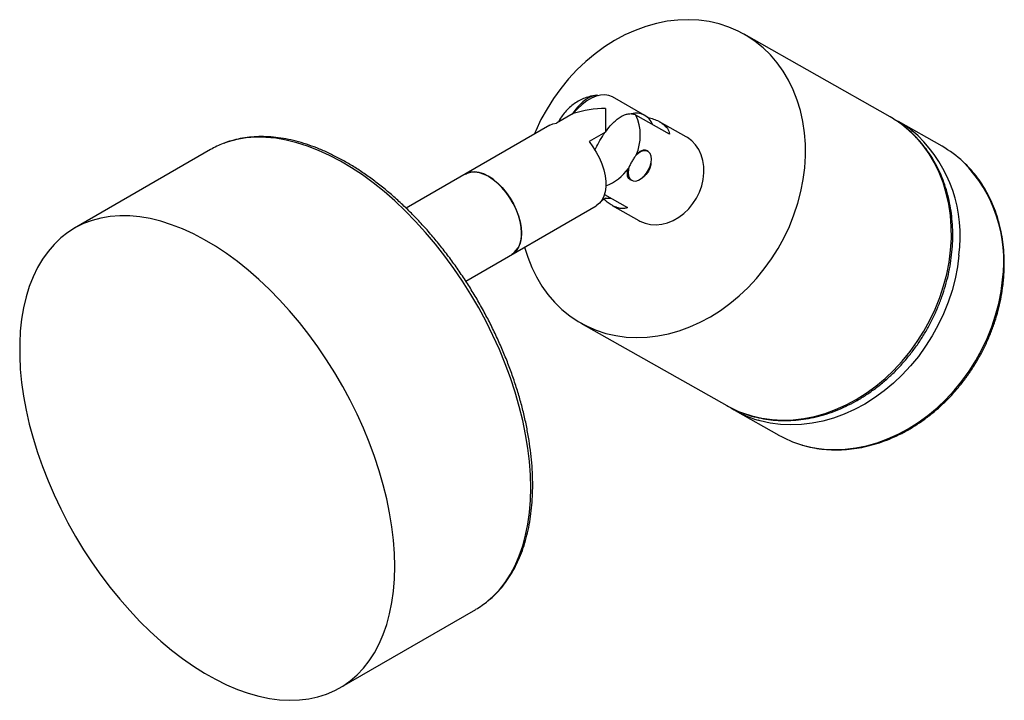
# Paper-space layout '_Isométrica' of a CAD drawing. Header units: millimetres. Extents: x -125 to 23, y -88 to 15.
import ezdxf

# ---------------------------------------------------------------- set-up
doc = ezdxf.new("R2010")
doc.units = ezdxf.units.MM

psp = doc.layouts.new('_Isométrica')

# ---------------------------------------------------------------- linework, layer by layer
at = {"color": 7, "linetype": 'Continuous', "lineweight": 25}
for p, q in [((5.99, -0.01), (-16, 12.44)), ((-30.96, 0.21), (-35.84, 2.99)), ((-41.77, 0.49), (-44.28, -0.96)), ((-36.9, 1.25), (-36.89, -2.29)), ((-27.27, -2.6), (-32.33, 0.27)), ((-45.32, -1.27), (-66.97, -13.78)), ((-24.74, -3.01), (-28.75, -0.74)), ((13.83, -4.45), (7.26, -0.73)), ((-36.89, -2.29), (-39.4, -3.74)), ((-96.46, -4.94), (-116.97, -16.78)), ((-30.5, -5.23), (-30.75, -5.09)), ((-33.23, -9.43), (-32.98, -9.57)), ((-37.07, -11.7), (-33.57, -13.68)), ((-36.84, -12.27), (-37.53, -12.66)), ((-57.99, -24.75), (-38.32, -13.4)), ((-35.89, -13.36), (-31.89, -15.63)), ((-40.63, -31.08), (-18.64, -43.52)), ((-17.37, -44.24), (-10.8, -47.96)), ((-76.97, -86.07), (-56.47, -74.23))]:
    psp.add_line(p, q, dxfattribs=at)
at = {"color": 7, "linetype": 'Continuous', "lineweight": 25, "flags": 128}
for points in [[(-49.11, -19.63), (-48.64, -21.17), (-48.04, -22.69), (-47.33, -24.14), (-46.52, -25.51), (-45.61, -26.78), (-44.59, -27.96), (-43.49, -29.03), (-42.3, -29.99), (-41.04, -30.84), (-39.7, -31.56), (-38.3, -32.17), (-36.84, -32.64), (-35.34, -32.98), (-33.79, -33.2), (-32.22, -33.27), (-30.62, -33.22), (-29.01, -33.03), (-27.4, -32.71), (-25.79, -32.25), (-24.2, -31.67), (-22.63, -30.96), (-21.09, -30.14), (-19.59, -29.19), (-18.14, -28.14), (-16.75, -26.98), (-15.42, -25.72), (-14.16, -24.37), (-12.99, -22.93), (-11.9, -21.42), (-10.9, -19.84), (-9.99, -18.21), (-9.19, -16.52), (-8.5, -14.79), (-7.92, -13.03), (-7.45, -11.26), (-7.1, -9.47), (-6.87, -7.67), (-6.76, -5.89), (-6.76, -4.13), (-6.89, -2.4), (-7.14, -0.7), (-7.51, 0.94), (-7.99, 2.53), (-8.59, 4.05), (-9.3, 5.5), (-10.11, 6.87), (-11.02, 8.14), (-12.04, 9.32), (-13.14, 10.39), (-14.33, 11.35), (-15.59, 12.2), (-16.93, 12.93), (-18.33, 13.53), (-19.79, 14), (-21.29, 14.35), (-22.84, 14.56), (-24.41, 14.63), (-26.01, 14.58), (-27.62, 14.39), (-29.23, 14.07), (-30.84, 13.61), (-32.43, 13.03), (-34, 12.33), (-35.54, 11.5), (-37.04, 10.55), (-38.49, 9.5), (-39.88, 8.34), (-41.21, 7.08), (-42.47, 5.73), (-43.64, 4.29), (-44.73, 2.78), (-45.73, 1.21), (-46.64, -0.43), (-47.44, -2.12), (-47.65, -2.62)], [(-35.84, 2.99), (-35.85, 3), (-36.39, 3.22), (-37, 3.32), (-37.65, 3.28), (-38.33, 3.11), (-39.04, 2.81), (-39.75, 2.39), (-40.45, 1.85), (-41.13, 1.22), (-41.77, 0.49)], [(-45.32, -1.27), (-44.86, -1.07), (-44.28, -0.96)], [(-39.4, -3.74), (-38.82, -4.51), (-38.3, -5.35), (-37.84, -6.22), (-37.47, -7.11), (-37.18, -8.01), (-36.98, -8.89), (-36.88, -9.75), (-36.88, -10.55), (-36.97, -11.3), (-37.16, -11.96), (-37.44, -12.53), (-37.81, -13), (-38.26, -13.36), (-38.32, -13.4)], [(-23.19, -12.24), (-22.74, -11.34), (-22.4, -10.39), (-22.17, -9.43), (-22.07, -8.46), (-22.08, -7.51), (-22.22, -6.59), (-22.48, -5.73), (-22.85, -4.94), (-23.32, -4.23), (-23.89, -3.62), (-24.55, -3.12), (-24.74, -3.01)], [(-29.97, -6.38), (-30.03, -5.92), (-30.18, -5.55), (-30.42, -5.28), (-30.75, -5.14), (-31.12, -5.13), (-31.54, -5.25), (-31.96, -5.49), (-32.36, -5.83)], [(-33.41, -7.69), (-33.46, -7.9), (-33.51, -8.42), (-33.45, -8.88), (-33.3, -9.26), (-33.06, -9.52), (-32.74, -9.67), (-32.36, -9.68), (-31.94, -9.56), (-31.52, -9.31), (-31.1, -8.95), (-30.73, -8.51), (-30.41, -8), (-30.17, -7.45), (-30.02, -6.9), (-29.97, -6.38), (-29.97, -6.38)], [(-49.59, -17.51), (-49.65, -16.66), (-49.8, -15.78), (-50.05, -14.87), (-50.4, -13.96), (-50.82, -13.06), (-51.33, -12.2), (-51.89, -11.39), (-52.52, -10.64), (-53.18, -9.98), (-53.87, -9.41), (-54.58, -8.95), (-55.28, -8.61), (-55.97, -8.39), (-56.63, -8.3), (-57.25, -8.33), (-57.81, -8.5), (-58.04, -8.62)], [(-58.04, -8.62), (-57.79, -8.49), (-57.22, -8.33), (-56.6, -8.3), (-55.94, -8.39), (-55.25, -8.62), (-54.54, -8.97), (-53.84, -9.43), (-53.15, -10), (-52.49, -10.67), (-51.87, -11.42), (-51.3, -12.24), (-50.8, -13.1), (-50.38, -14), (-50.04, -14.91), (-49.8, -15.82), (-49.65, -16.7), (-49.59, -17.54), (-49.65, -18.33), (-49.8, -19.04), (-50.04, -19.66), (-50.38, -20.18), (-50.8, -20.59), (-51.04, -20.75)], [(-36.84, -12.27), (-36.2, -12.25), (-36.12, -12.24)], [(-31.89, -15.63), (-31.72, -15.72), (-30.95, -16.03), (-30.14, -16.22), (-29.29, -16.27), (-28.42, -16.18), (-27.55, -15.96), (-26.69, -15.61), (-25.87, -15.14), (-25.09, -14.55), (-24.37, -13.87), (-23.74, -13.09), (-23.19, -12.24)], [(-68.69, -67.75), (-68.74, -65.81), (-68.88, -63.81), (-69.12, -61.78), (-69.46, -59.7), (-69.9, -57.6), (-70.42, -55.48), (-71.04, -53.34), (-71.75, -51.2), (-72.55, -49.06), (-73.42, -46.92), (-74.38, -44.8), (-75.42, -42.71), (-76.54, -40.64), (-77.72, -38.61), (-78.97, -36.63), (-80.28, -34.69), (-81.65, -32.82), (-83.07, -31.01), (-84.54, -29.26), (-86.05, -27.6), (-87.6, -26.02), (-89.18, -24.52), (-90.79, -23.12), (-92.42, -21.81), (-94.07, -20.61), (-95.73, -19.51), (-97.39, -18.53), (-99.05, -17.65), (-100.7, -16.9), (-102.34, -16.26), (-103.96, -15.74), (-105.55, -15.35), (-107.12, -15.08), (-108.65, -14.93), (-110.14, -14.92), (-111.59, -15.02), (-112.99, -15.26), (-114.33, -15.62), (-115.61, -16.1), (-116.82, -16.7), (-117.97, -17.42), (-119.05, -18.26), (-120.05, -19.22), (-120.97, -20.28), (-121.8, -21.45), (-122.56, -22.73), (-123.22, -24.1), (-123.79, -25.57), (-124.27, -27.13), (-124.66, -28.77), (-124.95, -30.49), (-125.15, -32.29), (-125.24, -34.14), (-125.24, -36.06), (-125.15, -38.03), (-124.95, -40.05), (-124.66, -42.11), (-124.27, -44.19), (-123.79, -46.31), (-123.22, -48.44), (-122.56, -50.58), (-121.8, -52.72), (-120.97, -54.86), (-120.05, -56.99), (-119.05, -59.1), (-117.97, -61.18), (-116.82, -63.23), (-115.61, -65.24), (-114.33, -67.2), (-112.99, -69.1), (-111.59, -70.95), (-110.14, -72.72), (-108.65, -74.43), (-107.12, -76.05), (-105.55, -77.59), (-103.96, -79.04), (-102.34, -80.4), (-100.7, -81.65), (-99.05, -82.8), (-97.39, -83.84), (-95.73, -84.77), (-94.07, -85.59), (-92.42, -86.29), (-90.79, -86.86), (-89.18, -87.32), (-87.6, -87.65), (-86.05, -87.86), (-84.54, -87.94), (-83.07, -87.89), (-81.65, -87.72), (-80.28, -87.43), (-78.97, -87.01), (-77.72, -86.47), (-76.54, -85.8), (-75.42, -85.02), (-74.38, -84.12), (-73.42, -83.11), (-72.55, -81.99), (-71.75, -80.77), (-71.04, -79.44), (-70.42, -78.02), (-69.9, -76.51), (-69.46, -74.91), (-69.12, -73.22), (-68.88, -71.47), (-68.74, -69.64), (-68.69, -67.75)]]:
    psp.add_lwpolyline(points, dxfattribs=at)
at = {"color": 8, "linetype": 'Continuous', "lineweight": 25, "flags": 128}
for points in [[(-16.26, -44.63), (-14.85, -45.09), (-13.34, -45.43), (-11.8, -45.64), (-10.23, -45.72), (-8.63, -45.67), (-7.02, -45.48), (-5.41, -45.15), (-3.8, -44.7), (-2.21, -44.12), (-0.64, -43.41), (0.9, -42.58), (2.4, -41.64), (3.85, -40.59), (5.24, -39.43), (6.57, -38.17), (7.83, -36.82), (9.01, -35.38), (10.1, -33.87), (11.1, -32.29), (12, -30.65), (12.8, -28.97), (13.49, -27.24), (14.07, -25.48), (14.54, -23.7), (14.89, -21.91), (15.12, -20.12), (15.24, -18.34), (15.23, -16.58), (15.1, -14.85), (14.85, -13.15), (14.48, -11.51), (14, -9.92), (13.4, -8.39), (12.7, -6.95), (11.88, -5.58), (10.97, -4.31), (9.96, -3.13), (8.85, -2.06), (8.06, -1.4)], [(-48.18, -55.91), (-48.23, -53.97), (-48.38, -51.97), (-48.62, -49.94), (-48.96, -47.86), (-49.39, -45.76), (-49.92, -43.64), (-50.54, -41.5), (-51.24, -39.36), (-52.04, -37.22), (-52.92, -35.08), (-53.88, -32.96), (-54.92, -30.87), (-56.03, -28.8), (-57.21, -26.77), (-58.46, -24.79), (-59.77, -22.86), (-61.14, -20.98), (-62.56, -19.17), (-64.03, -17.43), (-65.55, -15.76), (-67.1, -14.18), (-68.68, -12.68), (-70.29, -11.28), (-71.92, -9.97), (-73.56, -8.77), (-75.22, -7.68), (-76.88, -6.69), (-78.54, -5.82), (-80.19, -5.06), (-81.83, -4.42), (-83.45, -3.9), (-85.05, -3.51), (-86.61, -3.24), (-88.15, -3.1), (-89.64, -3.08), (-91.08, -3.19), (-92.48, -3.42), (-93.82, -3.78), (-94.56, -4.04)], [(16.39, -20.84), (16.15, -22.63), (15.8, -24.42), (15.34, -26.2), (14.75, -27.96), (14.06, -29.68), (13.26, -31.37), (12.36, -33.01), (11.36, -34.59), (10.27, -36.1), (9.09, -37.53), (7.84, -38.88), (6.51, -40.14), (5.12, -41.3), (3.67, -42.36), (2.17, -43.3), (0.63, -44.13), (-0.94, -44.83), (-2.54, -45.42), (-4.14, -45.87), (-5.76, -46.19), (-7.37, -46.38), (-8.96, -46.44), (-10.54, -46.36), (-12.08, -46.15), (-13.59, -45.8), (-13.9, -45.71)], [(-7.36, -49.42), (-7.01, -49.52), (-5.51, -49.87), (-3.96, -50.08), (-2.39, -50.16), (-0.79, -50.1), (0.82, -49.91), (2.43, -49.59), (4.04, -49.14), (5.63, -48.55), (7.2, -47.85), (8.74, -47.02), (10.24, -46.08), (11.69, -45.02), (13.08, -43.86), (14.41, -42.6), (15.67, -41.25), (16.84, -39.82), (17.93, -38.31), (18.93, -36.73), (19.83, -35.09), (20.63, -33.4), (21.33, -31.67), (21.91, -29.92), (22.38, -28.14), (22.73, -26.35), (22.96, -24.56)], [(-54.63, -72.95), (-53.88, -72.29), (-52.92, -71.28), (-52.04, -70.16), (-51.24, -68.93), (-50.54, -67.6), (-49.92, -66.18), (-49.39, -64.67), (-48.96, -63.07), (-48.62, -61.39), (-48.38, -59.63), (-48.23, -57.8), (-48.18, -55.91)]]:
    psp.add_lwpolyline(points, dxfattribs=at)
at = {"color": 7, "linetype": 'Continuous', "lineweight": 25}
for centre, radius, start, end in [((-36.93, -14.53), 15.78, 89.8924, 107.8768), ((-32.3, -2.13), 2.67, 21.3445, 105.2806), ((-39.03, -2.79), 7.37, 336.2147, 24.51), ((-2.2, -14.47), 16.62, 51.8917, 60.4833), ((-0.96, -15.24), 16.68, 47.882, 62.9722), ((-89.75, -16.57), 13.43, 110.9682, 119.9849), ((5.59, -18.98), 16.71, 46.8246, 60.4622), ((-53.08, -17.89), 3.51, 305.519, 6.265), ((-10.44, -29.04), 16.64, 240.502, 249.5515), ((-9.17, -29.75), 16.65, 237.996, 253.521), ((-2.59, -33.43), 16.69, 240.5109, 253.3673), ((-63.2, -62.58), 13.45, 300.0175, 309.5646)]:
    psp.add_arc(centre, radius, start, end, dxfattribs=at)
at = {"color": 8, "linetype": 'Continuous', "lineweight": 25}
for centre, radius, start, end in [((-4.57, -17.98), 21.15, 352.241, 45.6295), ((1.95, -21.71), 21.21, 352.2808, 44.6818), ((-39.77, -3.1), 7.87, 291.5903, 323.6062)]:
    psp.add_arc(centre, radius, start, end, dxfattribs=at)
at = {"color": 7, "linetype": 'Continuous', "lineweight": 25}
for points, knots in [([(-38.34, 3.22), (-38.55, 3.19), (-39.04, 3.14), (-39.81, 2.91), (-40.65, 2.57), (-41.44, 2.12), (-42.18, 1.56), (-42.85, 0.91), (-43.44, 0.17), (-43.83, -0.4), (-43.98, -0.75), (-44.01, -0.8)], [0, 0, 0, 0, 0.085001, 0.208591, 0.33319, 0.459036, 0.5863, 0.715044, 0.845237, 0.976793, 1, 1, 1, 1]), ([(-37.91, 3.18), (-38.02, 3.21), (-38.41, 3.3), (-39.27, 3), (-40.36, 2.28), (-41.27, 1.34), (-41.76, 0.65), (-41.93, 0.4)], [0, 0, 0, 0, 0.09389, 0.334787, 0.583069, 0.850386, 1, 1, 1, 1]), ([(-38.53, -5.01), (-38.33, -4.63), (-37.92, -3.84), (-37.2, -2.66), (-36.48, -1.66), (-35.78, -0.9), (-35.17, -0.36), (-34.54, 0.07), (-33.93, 0.35), (-33.35, 0.48), (-32.81, 0.48), (-32.49, 0.34), (-32.33, 0.27)], [0, 0, 0, 0, 0.124292, 0.262294, 0.402995, 0.488727, 0.576573, 0.662424, 0.751335, 0.82868, 0.908579, 1, 1, 1, 1]), ([(-30.62, -0.06), (-30.57, -0.07), (-30.23, -0.14), (-29.63, -0.33), (-28.91, -0.64), (-28.32, -1), (-27.74, -1.5), (-27.38, -2.05), (-27.3, -2.46), (-27.27, -2.6)], [0, 0, 0, 0, 0.023921, 0.174996, 0.331619, 0.465604, 0.60382, 0.865035, 1, 1, 1, 1]), ([(-16.18, -44.65), (-15.98, -44.73), (-15.32, -44.99), (-14.17, -45.3), (-12.72, -45.59), (-11.24, -45.75), (-9.74, -45.8), (-8.21, -45.73), (-6.68, -45.54), (-5.15, -45.24), (-3.62, -44.81), (-2.11, -44.28), (-0.61, -43.62), (0.85, -42.87), (2.28, -42), (3.67, -41.04), (5.01, -39.98), (6.29, -38.83), (7.51, -37.59), (8.66, -36.28), (9.74, -34.89), (10.74, -33.44), (11.65, -31.93), (12.47, -30.37), (13.2, -28.77), (13.83, -27.13), (14.37, -25.47), (14.8, -23.78), (15.13, -22.09), (15.34, -20.39), (15.46, -18.71), (15.46, -17.03), (15.35, -15.38), (15.14, -13.76), (14.82, -12.18), (14.39, -10.64), (13.86, -9.17), (13.22, -7.75), (12.49, -6.41), (11.67, -5.14), (10.76, -3.96), (9.75, -2.87), (8.87, -2.03), (8.3, -1.59), (8.11, -1.45)], [0, 0, 0, 0, 0.01081, 0.034956, 0.059122, 0.083317, 0.107547, 0.131816, 0.156126, 0.180475, 0.204862, 0.229281, 0.253729, 0.278201, 0.302692, 0.327198, 0.351715, 0.37624, 0.400772, 0.425309, 0.449849, 0.474392, 0.498937, 0.523484, 0.548034, 0.572586, 0.597139, 0.621695, 0.64625, 0.670806, 0.695359, 0.719906, 0.744446, 0.768974, 0.793485, 0.817973, 0.842434, 0.866862, 0.891252, 0.915599, 0.939903, 0.964163, 0.988383, 1, 1, 1, 1]), ([(-47.89, -55.51), (-47.89, -55.18), (-47.9, -54.24), (-47.98, -52.65), (-48.16, -50.73), (-48.43, -48.78), (-48.78, -46.79), (-49.22, -44.79), (-49.74, -42.76), (-50.35, -40.73), (-51.04, -38.7), (-51.8, -36.67), (-52.64, -34.65), (-53.56, -32.64), (-54.54, -30.66), (-55.59, -28.7), (-56.7, -26.77), (-57.88, -24.89), (-59.11, -23.05), (-60.4, -21.26), (-61.73, -19.53), (-63.11, -17.86), (-64.53, -16.25), (-65.99, -14.72), (-67.48, -13.26), (-69, -11.88), (-70.54, -10.59), (-72.11, -9.39), (-73.68, -8.28), (-75.27, -7.27), (-76.86, -6.36), (-78.45, -5.55), (-80.04, -4.84), (-81.62, -4.25), (-83.19, -3.76), (-84.73, -3.39), (-86.25, -3.14), (-87.74, -2.99), (-89.2, -2.97), (-90.62, -3.06), (-91.99, -3.26), (-93.27, -3.57), (-94.08, -3.86), (-94.46, -4)], [0, 0, 0, 0, 0.01308, 0.037872, 0.06266, 0.087441, 0.112214, 0.136978, 0.161735, 0.186485, 0.211227, 0.235963, 0.260695, 0.285422, 0.310147, 0.334869, 0.359591, 0.384314, 0.409037, 0.433763, 0.458493, 0.483227, 0.507967, 0.532713, 0.557468, 0.582231, 0.607004, 0.631787, 0.65658, 0.681383, 0.706194, 0.731013, 0.755835, 0.780653, 0.805459, 0.830244, 0.854994, 0.879695, 0.904331, 0.928889, 0.953358, 0.977735, 1, 1, 1, 1]), ([(-32.29, -5.77), (-32.4, -5.9), (-32.52, -6.05), (-32.74, -6.38), (-32.84, -6.55), (-33.04, -6.9), (-33.13, -7.07), (-33.3, -7.43), (-33.37, -7.6), (-33.43, -7.77)], [0, 0, 0, 0, 0.25, 0.25, 0.5, 0.5, 0.75, 0.75, 1, 1, 1, 1]), ([(-32.29, -5.77), (-32.12, -5.58), (-31.8, -5.22), (-31.31, -4.98), (-30.94, -4.95), (-30.78, -5.09), (-30.76, -5.11)], [0, 0, 0, 0, 0.313456, 0.626841, 0.9383, 1, 1, 1, 1]), ([(-30.07, -7.02), (-30.08, -7.15), (-30.1, -7.54), (-30.39, -8.19), (-30.81, -8.76), (-31.14, -8.99), (-31.26, -9.06)], [0, 0, 0, 0, 0.164132, 0.50052, 0.820753, 1, 1, 1, 1]), ([(23.1, -24.72), (23.12, -24.42), (23.2, -23.56), (23.24, -22.14), (23.18, -20.48), (23.02, -18.85), (22.75, -17.26), (22.37, -15.71), (21.89, -14.21), (21.31, -12.78), (20.62, -11.41), (19.85, -10.11), (18.98, -8.89), (18.06, -7.8), (17.4, -7.15), (17.08, -6.85)], [0, 0, 0, 0, 0.042983, 0.123669, 0.204362, 0.285033, 0.365672, 0.446268, 0.526808, 0.60728, 0.687672, 0.767973, 0.848177, 0.928281, 1, 1, 1, 1]), ([(-33.21, -9.41), (-33.25, -9.4), (-33.45, -9.33), (-33.6, -9.01), (-33.65, -8.49), (-33.51, -8.02), (-33.43, -7.77)], [0, 0, 0, 0, 0.083466, 0.373111, 0.668079, 1, 1, 1, 1]), ([(-33.57, -13.68), (-33.72, -13.73), (-34.02, -13.83), (-34.55, -13.84), (-35.14, -13.72), (-35.75, -13.46), (-36.36, -13.07), (-36.81, -12.74), (-37.05, -12.48), (-37.11, -12.42)], [0, 0, 0, 0, 0.162503, 0.3289, 0.491631, 0.660259, 0.805612, 0.955475, 1, 1, 1, 1]), ([(-7.29, -49.45), (-7.26, -49.46), (-6.76, -49.63), (-5.76, -49.85), (-4.31, -50.09), (-2.83, -50.2), (-1.32, -50.2), (0.2, -50.08), (1.73, -49.84), (3.26, -49.48), (4.77, -49.01), (6.28, -48.42), (7.76, -47.73), (9.2, -46.92), (10.61, -46.02), (11.98, -45.01), (13.29, -43.92), (14.55, -42.73), (15.74, -41.46), (16.86, -40.12), (17.9, -38.71), (18.86, -37.23), (19.74, -35.71), (20.53, -34.13), (21.22, -32.51), (21.81, -30.87), (22.31, -29.2), (22.7, -27.51), (22.96, -26.02), (23.06, -25.09), (23.1, -24.72)], [0, 0, 0, 0, 0.003024, 0.040122, 0.077246, 0.114404, 0.151602, 0.188843, 0.226126, 0.263449, 0.30081, 0.338202, 0.375622, 0.413063, 0.450523, 0.487995, 0.525478, 0.562968, 0.600464, 0.637963, 0.675466, 0.712971, 0.750479, 0.787988, 0.8255, 0.863014, 0.90053, 0.938047, 0.975564, 1, 1, 1, 1]), ([(-54.54, -72.88), (-54.45, -72.8), (-54.01, -72.46), (-53.28, -71.74), (-52.38, -70.73), (-51.56, -69.61), (-50.81, -68.4), (-50.15, -67.1), (-49.56, -65.71), (-49.06, -64.24), (-48.65, -62.69), (-48.32, -61.07), (-48.08, -59.39), (-47.94, -57.67), (-47.89, -56.36), (-47.89, -55.65), (-47.89, -55.51)], [0, 0, 0, 0, 0.0213994, 0.1005624, 0.1798983, 0.2594757, 0.3393328, 0.4194775, 0.499892, 0.5805407, 0.661379, 0.7423602, 0.8234413, 0.9045853, 0.9815488, 1, 1, 1, 1])]:
    psp.add_open_spline(points, degree=3, knots=knots, dxfattribs=at)

doc.saveas('drawing.dxf')
